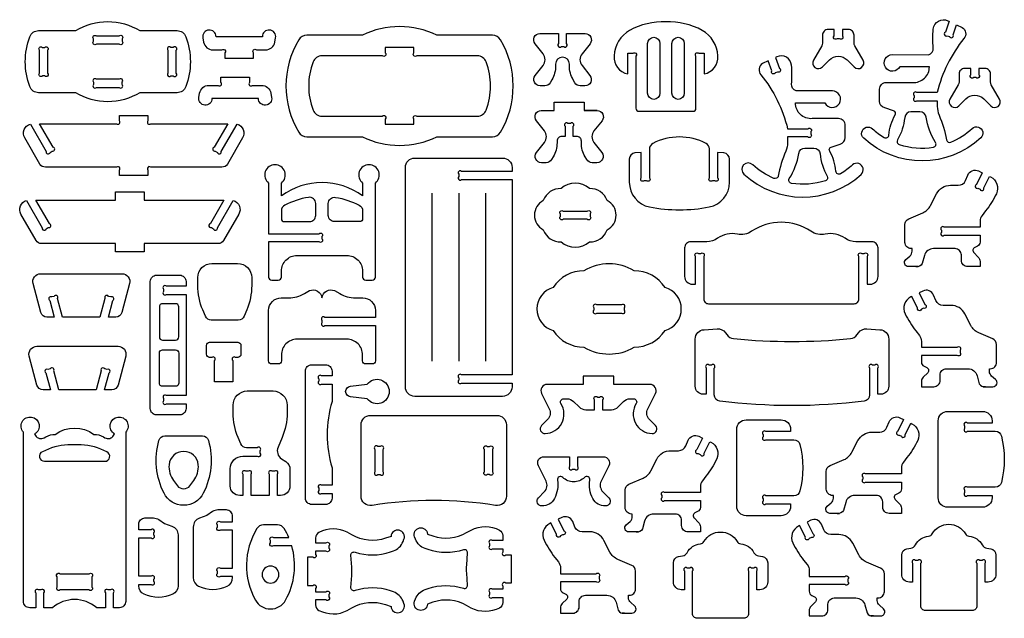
# Model space of a CAD drawing. Extents: x -161 to 1290, y -1024 to 772.
# Tile 1 of 2: x -160 to 1285, y -1024 to -145. Entities that reach past the tile are written whole.
import ezdxf

# ---------------------------------------------------------------- set-up
doc = ezdxf.new("R2010")
doc.units = 0
doc.header["$MEASUREMENT"] = 0
doc.layers.get('DEFPOINTS').update_dxf_attribs({"color": 1, "linetype": 'CONTINUOUS'})
doc.layers.add('KONTUR', color=20, linetype='CONTINUOUS')

msp = doc.modelspace()

# ---------------------------------------------------------------- linework, layer by layer
at = {"layer": 'DEFPOINTS'}
msp.add_lwpolyline([(-101, -958.4), (-58.4, -958.4, -1), (-54.2, -962.7), (-54.2, -977.8, -1), (-58.4, -982), (-101, -982, -1), (-105.3, -977.8), (-105.3, -962.7, -1)], format="xyb", close=True, dxfattribs=at)
at = {"layer": 'KONTUR'}
for points in [[(1204.4, -146.8), (1198.9, -162.9, 1), (1201.6, -168.3), (1204.9, -169.4, 1), (1210.3, -166.8), (1215.3, -152), (1223.7, -155.8, -0.438751), (1226.2, -172.4, 0.114696), (1186.9, -251.5), (1157, -251.5, 1), (1152.8, -255.7), (1152.8, -259.2, 1), (1157, -263.5), (1186.9, -263.5), (1186.9, -271.8, 0.102365), (1189.5, -284.6, -0.056759), (1200.6, -321, 0.480658), (1206.9, -324.5, 0.086534), (1238.1, -304.3, -1), (1250.9, -318.1, -0.390732), (1078.9, -318.6, -1), (1091.7, -304.7, 0.050145), (1109, -317.6, 0.556827), (1115.9, -314.1, -0.109708), (1125.1, -284.4, 0.51582), (1122.8, -278.4), (1109.8, -274.2, -0.338122), (1102.2, -264.2), (1102.2, -246.5, -0.414214), (1112, -236.7), (1150.6, -236.7, 0.436799), (1175.4, -213.6), (1132.1, -213.6, -0.587447), (1110.8, -214.5, -0.587447), (1121.2, -195.9), (1174.2, -196, 0.360472), (1181.1, -186, -0.043999), (1181.1, -158.3, -0.520138), (1202.5, -146)], [(-145.6, -169.7, -0.314188), (-132.6, -160.6), (-78.1, -160.6, -0.27972), (16.2, -160.6), (70.7, -160.6, -0.314188), (83.7, -169.7, -0.178412), (83.7, -242.8, -0.314188), (70.7, -251.8), (16.2, -251.8, -0.27972), (-78.1, -251.8), (-132.6, -251.8, -0.314188), (-145.6, -242.8, -0.178412)], [(249.3, -174, 0.274633), (249.3, -309.8, 0.264616), (261.2, -316.6), (342.8, -316.6, 0.230821), (452.1, -316.6), (533.7, -316.6, 0.264616), (545.6, -309.8, 0.274633), (545.6, -174, 0.264616), (533.7, -167.3), (452.1, -167.3, 0.230821), (342.8, -167.3), (261.2, -167.3, 0.264616)], [(788.5, -147.6, 0.130976), (735.2, -160.2, 0.25023), (712.4, -197.6, 0.38008), (732.5, -224.3), (732.5, -193.9), (740.2, -193.9, -1), (744.5, -198.1), (744.5, -274.5, 0.414214), (749.1, -279.1), (828, -279.1, 0.414214), (832.6, -274.5), (832.6, -198.1, -1), (836.9, -193.9), (844.6, -193.9), (844.6, -224.3, 0.38008), (864.7, -197.6, 0.25023), (841.9, -160.2, 0.130976)], [(1047.6, -159), (1047.6, -168.2, -1), (1043.3, -172.5), (1039.8, -172.5, -1), (1035.6, -168.2), (1035.6, -159), (1026.7, -159, 0.414214), (1018.4, -167.3), (1018.4, -178.8, -0.131652), (1017.3, -183), (1005.2, -204, 0.876976), (1018.2, -214), (1028.5, -203.7, -0.414214), (1054.6, -203.7), (1064.9, -214, 0.876976), (1078, -204), (1065.9, -183, -0.131652), (1064.8, -178.8), (1064.8, -167.3, 0.414214), (1056.5, -159)], [(-47.7, -168.4), (-14.2, -168.4, -1), (-9.9, -172.6), (-9.9, -176.1, -1), (-14.2, -180.4), (-47.7, -180.4, -1), (-51.9, -176.1), (-51.9, -172.6, -1)], [(127.9, -169.5, 0.441319), (117.3, -159.7, 0.441319), (108.5, -171.2), (109.7, -177.5, 0.363296), (123.3, -188.9), (136.7, -188.9, -1), (141, -193.1), (141, -200.9), (183, -200.9), (183, -193.1, -1), (187.2, -188.9), (200.6, -188.9, 0.363296), (214.3, -177.5), (215.4, -171.2, 0.441319), (206.6, -159.7, 0.441319), (196, -169.5)], [(626.6, -212.3, -0.131652), (621, -233), (618.7, -237.1, -0.267949), (610.7, -241.7), (603.7, -241.7, -0.627694), (596.5, -226.7), (608.1, -212, 0.349469), (608.1, -194.7), (596.3, -179.9, -0.628435), (603.5, -164.9), (630.7, -164.9), (630.7, -179.7, 1), (635, -183.9), (638.5, -183.9, 1), (642.7, -179.7), (642.7, -164.9), (669.9, -164.9, -0.628435), (677.1, -179.9), (665.3, -194.7, 0.349469), (665.3, -212), (677, -226.7, -0.627694), (669.7, -241.7), (662.7, -241.7, -0.267949), (654.7, -237.1), (652.4, -233, -0.131652), (646.8, -212.3), (646.8, -209.8, 1), (626.6, -209.8)], [(761.6, -179.5, -1), (779.8, -179.5), (779.8, -252.5, -1), (761.6, -252.5)], [(797.3, -179.5, -1), (815.5, -179.5), (815.5, -252.5, -1), (797.3, -252.5)], [(-119.3, -189.5), (-119.3, -223, -1), (-123.6, -227.2), (-127.1, -227.2, -1), (-131.3, -223), (-131.3, -189.5, -1), (-127.1, -185.2), (-123.6, -185.2, -1)], [(57.4, -189.5), (57.4, -223, 1), (61.7, -227.2), (65.2, -227.2, 1), (69.4, -223), (69.4, -189.5, 1), (65.2, -185.2), (61.7, -185.2, 1)], [(376.5, -185.6), (376.5, -193.4, -1), (372.2, -197.6), (283.4, -197.6, 0.311557), (270.5, -206.6, 0.183361), (270.5, -277.3, 0.311557), (283.4, -286.2), (372.2, -286.2, -1), (376.5, -290.4), (376.5, -298.2), (418.5, -298.2), (418.5, -290.4, -1), (422.7, -286.2), (511.5, -286.2, 0.311557), (524.5, -277.3, 0.183361), (524.5, -206.6, 0.311557), (511.5, -197.6), (422.7, -197.6, -1), (418.5, -193.4), (418.5, -185.6)], [(949.6, -200), (955.1, -216.1, -1), (952.5, -221.5), (949.1, -222.6, -1), (943.8, -219.9), (938.7, -205.2), (930.3, -209, 0.438751), (927.9, -225.6, -0.114696), (967.2, -304.7), (997, -304.7, -1), (1001.3, -308.9), (1001.3, -312.4, -1), (997, -316.7), (967.2, -316.7), (967.2, -324.9, -0.102365), (964.5, -337.8, 0.056759), (953.4, -374.2, -0.480658), (947.1, -377.6, -0.086534), (916, -357.5, 1), (903.1, -371.3, 0.390732), (1075.1, -371.8, 1), (1062.4, -357.9, -0.050145), (1045.1, -370.8, -0.556827), (1038.1, -367.2, 0.109708), (1029, -337.6, -0.51582), (1031.3, -331.6), (1044.2, -327.4, 0.338122), (1051.8, -317.4), (1051.8, -299.7, 0.414214), (1042, -289.9), (1003.4, -289.9, -0.436799), (978.7, -266.8), (1022, -266.8, 0.587447), (1043.2, -267.7, 0.587447), (1032.9, -249.1), (979.8, -249.1, -0.360472), (972.9, -239.1, 0.043999), (972.9, -211.5, 0.520138), (951.5, -199.1)], [(1248, -216.1), (1248, -225.3, -1), (1243.8, -229.5), (1240.3, -229.5, -1), (1236, -225.3), (1236, -216.1), (1227.2, -216.1, 0.414214), (1218.9, -224.4), (1218.9, -235.9, -0.131652), (1217.7, -240.1), (1205.6, -261.1, 0.876976), (1218.7, -271.1), (1229, -260.8, -0.414214), (1255.1, -260.8), (1265.4, -271.1, 0.876976), (1278.5, -261.1), (1266.3, -240.1, -0.131652), (1265.2, -235.9), (1265.2, -224.4, 0.414214), (1256.9, -216.1)], [(-47.7, -244.1), (-14.2, -244.1, 1), (-9.9, -239.8), (-9.9, -236.3, 1), (-14.2, -232.1), (-47.7, -232.1, 1), (-51.9, -236.3), (-51.9, -239.8, 1)], [(122, -260.4, -0.441319), (111.5, -270.1, -0.441319), (102.7, -258.7), (103.8, -252.4, -0.363296), (117.4, -241), (130.9, -241, 1), (135.1, -236.8), (135.1, -229), (177.1, -229), (177.1, -236.8, 1), (181.4, -241), (194.8, -241, -0.363296), (208.4, -252.4), (209.6, -258.7, -0.441319), (200.8, -270.1, -0.441319), (190.2, -260.4)], [(652.5, -315.9), (652.5, -301.1, 1), (648.2, -296.9), (644.7, -296.9, 1), (640.5, -301.1), (640.5, -315.9), (635.5, -315.9, 0.414214), (628.6, -322.8), (628.6, -325.2, -0.131652), (623, -346), (620.7, -350, -0.267949), (612.7, -354.6), (605.7, -354.6, -0.627694), (598.4, -339.6), (610.1, -324.9, 0.349469), (610.1, -307.7), (598.3, -292.9, -0.628435), (605.5, -277.9), (624.6, -277.9), (624.6, -265.9), (668.3, -265.9), (668.3, -277.9), (687.5, -277.9, -0.628435), (694.7, -292.9), (682.9, -307.7, 0.349469), (682.8, -324.9), (694.5, -339.6, -0.627694), (687.3, -354.6), (680.3, -354.6, -0.267949), (672.3, -350), (669.9, -346, -0.131652), (664.4, -325.2), (664.4, -322.8, 0.414214), (657.5, -315.9)], [(-14, -373.2), (-14, -365.4, 1), (-18.2, -361.2), (-122.6, -361.2, -0.267949), (-130.6, -356.6), (-152.9, -318.1, -0.487619), (-144.7, -297.8), (-121.6, -337.9, 1), (-115.8, -339.4), (-112.7, -337.7, 1), (-111.2, -331.9), (-131.2, -297.3), (-18.2, -297.3, 1), (-14, -293), (-14, -285.3), (28, -285.3), (28, -293, 1), (32.3, -297.3), (145.2, -297.3), (125.3, -331.9, 1), (126.8, -337.7), (129.9, -339.4, 1), (135.7, -337.9), (158.8, -297.8, -0.487619), (166.9, -318.1), (144.7, -356.6, -0.267949), (136.7, -361.2), (32.3, -361.2, 1), (28, -365.4), (28, -373.2)], [(1184.4, -324.8, -0.102416), (1170.6, -287.7, 0.370344), (1161.5, -279.9), (1148.3, -279.9, 0.386693), (1139.1, -288.2, -0.107473), (1128.6, -321.1, 0.476686), (1131.2, -327.8, 0.117674), (1181.2, -331.8, 0.538917)], [(734.8, -383.3, 0.357981), (764.5, -419.5, 0.098177), (852.2, -419.5, 0.357981), (882, -383.3), (882, -349.5, 0.385638), (873.6, -340.3), (864.5, -339.4), (864.5, -376.8, -1), (860.2, -381), (856.7, -381, -1), (852.5, -376.8), (852.5, -334.4, 0.281144), (847.5, -326.2, 0.241814), (769.3, -326.2, 0.281144), (764.3, -334.4), (764.3, -376.8, -1), (760.1, -381), (756.6, -381, -1), (752.3, -376.8), (752.3, -339.4), (743.1, -340.3, 0.385638), (734.8, -349.5)], [(969.7, -378, 0.102416), (983.5, -340.9, -0.370344), (992.6, -333.1), (1005.7, -333.1, -0.386693), (1014.9, -341.4, 0.107473), (1025.4, -374.3, -0.476686), (1022.8, -381, -0.117674), (972.9, -385, -0.538917)], [(209.8, -527.2), (219.3, -527.2, 0.414214), (223.9, -522.5), (223.9, -513.9, -0.414214), (246.9, -490.8), (320.1, -490.8, -0.414214), (343.2, -513.9), (343.2, -522.5, 0.414214), (347.8, -527.2), (357.2, -527.2, 0.414214), (361.9, -522.5), (361.9, -384.5, 0.712109), (352.5, -357.5, 0.712109), (343.2, -384.5), (343.2, -403.3, 0.327793), (223.9, -403.3), (223.9, -384.5, 0.712109), (214.5, -357.5, 0.712109), (205.2, -384.5), (205.2, -458.8), (279.3, -458.8, -1), (283.5, -463.1), (283.5, -466.6, -1), (279.3, -470.8), (205.2, -470.8), (205.2, -522.5, 0.414214)], [(562.6, -367.3), (488.5, -367.3, 1), (484.3, -371.5), (484.3, -375, 1), (488.5, -379.3), (562.6, -379.3), (562.6, -666.2), (488.5, -666.2, 1), (484.3, -670.4), (484.3, -673.9, 1), (488.5, -678.2), (562.6, -678.2), (562.6, -683.9, -0.414214), (548.7, -697.7), (419.8, -697.7, -0.414214), (405.9, -683.9), (405.9, -361.6, -0.414214), (419.8, -347.7), (548.7, -347.7, -0.414214), (562.6, -361.6)], [(1155.5, -507.2), (1159.1, -507.2), (1144.8, -507.2, -0.69618), (1140.8, -496.6), (1146.6, -491.7, 0.218856), (1149.9, -484.7), (1149.9, -480.8), (1148.6, -480.8, -0.414214), (1139.4, -471.6), (1139.4, -445.5, -0.300567), (1145, -437), (1165.6, -428.2, 0.175054), (1177.1, -417.5), (1185.9, -400.3, -0.281092), (1206.5, -387.8), (1217.8, -387.8, 0.302959), (1228.5, -380.7), (1231.8, -372.7, -0.432835), (1247.6, -366.7), (1253, -369.4), (1244.6, -386.4, 1), (1246.6, -392.1), (1249.7, -393.6, 1), (1255.4, -391.7), (1263.7, -374.7), (1265.3, -375.4, -0.412418), (1273.7, -400.1, -0.053802), (1258, -425.2), (1252.7, -432, 0.168092), (1249.7, -440.5), (1249.7, -449.2), (1197.3, -449.2, 1), (1193, -453.5), (1193, -457, 1), (1197.3, -461.2), (1249.7, -461.2), (1249.7, -471.1, -0.288515), (1245.8, -477.3), (1241.9, -479.2, 0.517103), (1240.6, -486.6), (1247, -493.1, -0.198912), (1249.7, -499.6), (1249.7, -507.2), (1231.5, -507.2, -0.414214), (1222.3, -498), (1222.3, -490.1, 0.414214), (1213.1, -480.8), (1181.4, -480.8, 0.339454), (1168, -491.1), (1164.9, -502.7, -0.339454)], [(676.2, -470.8, 0.32816), (702.3, -453.2, 0.608717), (702.3, -410.1, 0.32816), (676.2, -392.6, 0.374627), (634.6, -392.6, 0.32816), (608.5, -410.1, 0.608717), (608.5, -453.2, 0.32816), (634.6, -470.8, 0.374627)], [(-128.3, -473.4, -0.267949), (-136.3, -468.8), (-158.5, -430.3, -0.487619), (-150.3, -410), (-127.2, -450.1, 1), (-121.4, -451.6), (-118.4, -449.9, 1), (-116.8, -444.1), (-136.8, -409.5), (-19.6, -409.5), (-19.6, -397.5), (22.4, -397.5), (22.4, -409.5), (139.6, -409.5), (119.6, -444.1, 1), (121.2, -449.9), (124.2, -451.6, 1), (130, -450.1), (153.2, -410, -0.487619), (161.3, -430.3), (139.1, -468.8, -0.267949), (131.1, -473.4), (22.4, -473.4), (22.4, -485.4), (-19.6, -485.4), (-19.6, -473.4)], [(228.9, -417.1, 0.281144), (223.9, -425.3), (223.9, -436.5, 0.414214), (228.5, -441.1), (265.2, -441.1, 0.414214), (274.4, -431.9), (274.4, -414.6, 0.464054), (263.6, -405.5, 0.077001)], [(338.2, -417.1, -0.281144), (343.2, -425.3), (343.2, -436.5, -0.414214), (338.6, -441.1), (301.9, -441.1, -0.414214), (292.7, -431.9), (292.7, -414.6, -0.464054), (303.4, -405.5, -0.077001)], [(637.8, -425.7), (673, -425.7, -1), (677.2, -429.9), (677.2, -433.4, -1), (673, -437.7), (637.8, -437.7, -1), (633.6, -433.4), (633.6, -429.9, -1)], [(1065, -561.7, 0.414214), (1071.9, -554.8), (1071.9, -492.2, -1), (1076.2, -488), (1079.7, -488, -1), (1083.9, -492.2), (1083.9, -533.1), (1088.5, -533.1, 0.414214), (1100, -521.5), (1100, -479.8, 0.414214), (1090.8, -470.6), (1067.5, -470.6, -0.1548), (1051.6, -465.5, 0.206677), (1022.5, -459.4, -0.200512), (1001.5, -455.3, 0.304221), (914.4, -455.3, -0.200512), (893.4, -459.4, 0.206677), (864.3, -465.5, -0.1548), (848.4, -470.6), (825.1, -470.6, 0.414214), (815.9, -479.8), (815.9, -521.5, 0.414214), (827.4, -533.1), (832, -533.1), (832, -492.2, -1), (836.2, -488), (839.7, -488, -1), (844, -492.2), (844, -554.8, 0.414214), (850.9, -561.7)], [(108.4, -570.9, -0.100549), (101.1, -534.9), (101.1, -523.3, -0.414214), (121.8, -502.5), (159.6, -502.5, -0.414214), (180.3, -523.3), (180.3, -534.9, -0.100549), (173, -570.9), (169.1, -580.2, -0.301123), (160.6, -585.9), (120.8, -585.9, -0.301123), (112.3, -580.2)], [(787.2, -601, 0.756347), (787.2, -537.7, 0.253291), (742, -513.2, 0.2751), (668.2, -513.2, 0.253291), (623, -537.7, 0.756347), (623, -601, 0.253291), (668.2, -625.5, 0.2751), (742, -625.5, 0.253291)], [(-10.2, -517.7, -0.493145), (1, -532.2), (-10.4, -574.7, -0.339454), (-19.4, -581.6), (-30.1, -581.6), (-23.5, -557, 1), (-26.5, -551.8), (-29.9, -550.9, 1), (-35.1, -553.9), (-42.5, -581.6), (-97.3, -581.6), (-104.7, -553.9, 1), (-109.9, -550.9), (-113.3, -551.8, 1), (-116.3, -557), (-109.7, -581.6), (-120.4, -581.6, -0.339454), (-129.3, -574.7), (-140.7, -532.2, -0.493145), (-129.6, -517.7)], [(83.9, -696.7), (55.1, -696.7, 1), (50.9, -700.9), (50.9, -704.4, 1), (55.1, -708.7), (83.9, -708.7), (83.9, -715.6, -0.414214), (74.7, -724.9), (40.6, -724.9, -0.414214), (31.4, -715.6), (31.4, -529, -0.414214), (40.6, -519.8), (74.7, -519.8, -0.414214), (83.9, -529), (83.9, -536), (55.1, -536, 1), (50.9, -540.2), (50.9, -543.7, 1), (55.1, -548), (83.9, -548)], [(223.9, -636.9), (223.9, -645.5, -0.414214), (219.3, -650.2), (209.8, -650.2, -0.414214), (205.2, -645.5), (205.2, -571.5, -0.414214), (223.7, -553.1), (234.5, -553.1, 0.131652), (257.6, -546.9), (265.2, -542.5, -0.512051), (283.5, -553.1, -0.512051), (301.9, -542.5), (309.5, -546.9, 0.131652), (332.6, -553.1), (343.4, -553.1, -0.414214), (361.9, -571.5), (361.9, -581.8), (287.8, -581.8, 1), (283.5, -586.1), (283.5, -589.6, 1), (287.8, -593.8), (361.9, -593.8), (361.9, -645.5, -0.414214), (357.2, -650.2), (347.8, -650.2, -0.414214), (343.2, -645.5), (343.2, -636.9, 0.414214), (320.1, -613.8), (246.9, -613.8, 0.414214)], [(1257.9, -683.5), (1254.4, -683.5), (1268.7, -683.5, 0.69618), (1272.6, -673), (1266.8, -668, -0.218856), (1263.6, -661), (1263.6, -657.2), (1264.8, -657.2, 0.414214), (1274, -647.9), (1274, -621.8, 0.300567), (1268.4, -613.3), (1247.8, -604.5, -0.175054), (1236.4, -593.8), (1227.5, -576.6, 0.281092), (1207, -564.1), (1195.6, -564.1, -0.302959), (1185, -557), (1181.6, -549, 0.432835), (1165.9, -543), (1160.5, -545.7), (1168.8, -562.7, -1), (1166.9, -568.4), (1163.8, -569.9, -1), (1158.1, -568), (1149.7, -551), (1148.2, -551.8, 0.412418), (1139.7, -576.4, 0.053802), (1155.5, -601.6), (1160.8, -608.3, -0.168092), (1163.7, -616.9), (1163.7, -625.5), (1216.2, -625.5, -1), (1220.4, -629.8), (1220.4, -633.3, -1), (1216.2, -637.5), (1163.7, -637.5), (1163.7, -647.4, 0.288515), (1167.6, -653.6), (1171.6, -655.5, -0.517103), (1172.9, -663), (1166.4, -669.4, 0.198912), (1163.7, -675.9), (1163.7, -683.5), (1181.9, -683.5, 0.414214), (1191.2, -674.3), (1191.2, -666.4, -0.414214), (1200.4, -657.2), (1232.1, -657.2, -0.339454), (1245.4, -667.4), (1248.6, -679.1, 0.339454)], [(68.6, -561.7), (49.4, -561.7, 0.414214), (44.8, -566.3), (44.8, -610.5, 0.414214), (49.4, -615.2), (68.6, -615.2, 0.414214), (73.2, -610.5), (73.2, -566.3, 0.414214)], [(686.9, -575.4), (723.3, -575.4, 1), (727.6, -571.1), (727.6, -567.6, 1), (723.3, -563.4), (686.9, -563.4, 1), (682.6, -567.6), (682.6, -571.1, 1)], [(844.5, -599.8), (863.7, -598.5, -0.258789), (875.9, -604.3), (877.9, -607.1, 0.215961), (887.8, -612.9, 0.04907), (1059.4, -612.9, 0.215961), (1069.3, -607.1), (1071.4, -604.3, -0.258789), (1083.5, -598.5), (1102.7, -599.8, -0.395564), (1115.7, -613.6), (1115.7, -683, -0.414214), (1104.2, -694.5), (1099.6, -694.5), (1099.6, -656.1, 1), (1095.4, -651.8), (1091.9, -651.8, 1), (1087.6, -656.1), (1087.6, -695.7, -0.379167), (1079.5, -704.9, -0.060635), (867.7, -704.9, -0.379167), (859.6, -695.7), (859.6, -656.1, 1), (855.4, -651.8), (851.9, -651.8, 1), (847.6, -656.1), (847.6, -694.5), (843.1, -694.5, -0.414214), (831.5, -683), (831.5, -613.6, -0.395564)], [(159.8, -640.6), (156.7, -640.6, 1), (152.5, -644.9), (152.5, -676.2), (125.9, -676.2), (125.9, -644.9, 1), (121.6, -640.6), (118.5, -640.6, -0.414214), (113.9, -636), (113.9, -622.9, -0.414214), (118.5, -618.3), (159.8, -618.3, -0.414214), (164.5, -622.9), (164.5, -636, -0.414214)], [(-15.8, -624.1, -0.493145), (-4.7, -638.6), (-16, -681.2, -0.339454), (-25, -688), (-35.7, -688), (-29.1, -663.4, 1), (-32.1, -658.2), (-35.5, -657.3, 1), (-40.7, -660.3), (-48.1, -688), (-102.9, -688), (-110.3, -660.3, 1), (-115.5, -657.3), (-118.9, -658.2, 1), (-121.9, -663.4), (-115.3, -688), (-126, -688, -0.339454), (-135, -681.2), (-146.3, -638.6, -0.493145), (-135.2, -624.1)], [(68.6, -682.9), (49.4, -682.9, -0.414214), (44.8, -678.3), (44.8, -634.1, -0.414214), (49.4, -629.5), (68.6, -629.5, -0.414214), (73.2, -634.1), (73.2, -678.3, -0.414214)], [(298.3, -828.3), (283, -828.3, 1), (278.8, -832.5), (278.8, -836, 1), (283, -840.3), (298.3, -840.3), (298.3, -847.2, -0.414214), (289, -856.5), (268.5, -856.5, -0.414214), (259.3, -847.2), (259.3, -660.6, -0.414214), (268.5, -651.4), (289, -651.4, -0.414214), (298.3, -660.6), (298.3, -667.6), (283, -667.6, 1), (278.8, -671.8), (278.8, -675.3, 1), (283, -679.6), (298.3, -679.6), (298.3, -705.2, 0.14798), (298.3, -802.7)], [(325.2, -698.4, -0.887813), (325.2, -682.8), (350, -679.9, -0.721474), (382.3, -690.6, -0.721474), (350, -701.4)], [(683.6, -717.3), (683.6, -702.9, -1), (687.9, -698.7), (691.4, -698.7, -1), (695.6, -702.9), (695.6, -717.3), (708.6, -717.3, 0.198912), (718.4, -713.2), (726.2, -705.4, -0.198912), (736, -701.3), (741, -701.3, -0.590467), (744.9, -708.4, 0.577506), (768.1, -752.4, 0.68225), (773.3, -740.6), (764.6, -731.9, -0.323318), (762, -715.9), (773.3, -693.5, 0.558125), (765, -680.1), (712.1, -680.1), (712.1, -668.1), (667.2, -668.1), (667.2, -680.1), (614.2, -680.1, 0.558125), (606, -693.5), (617.3, -715.9, -0.323318), (614.7, -731.9), (606, -740.6, 0.68225), (611.2, -752.4, 0.577506), (634.4, -708.4, -0.590467), (638.3, -701.3), (643.2, -701.3, -0.198912), (653, -705.4), (660.9, -713.2, 0.198912), (670.7, -717.3)], [(179.4, -843.3), (179.4, -812, 1), (175.1, -807.8), (171.6, -807.8, 1), (167.4, -812), (167.4, -843.3), (162.7, -843.3, -0.414214), (148.8, -829.5), (148.8, -804, -0.414214), (167.3, -785.5), (188.4, -785.5, 1), (192.7, -781.2), (192.7, -777.5, 1), (188.4, -773.2), (172.8, -773.2, -0.301123), (164.3, -767.6), (160.4, -758.2, -0.100549), (153, -722.2), (153, -710.6, -0.414214), (173.8, -689.8), (211.6, -689.8, -0.414214), (232.3, -710.6), (232.3, -722.2, -0.100549), (225, -758.2), (219, -772.4, 0.360488), (224.1, -789.3), (230.4, -793.5, -0.250847), (236.5, -805.1), (236.5, -829.5, -0.414214), (222.7, -843.3), (218, -843.3), (218, -812, 1), (213.7, -807.8), (210.2, -807.8, 1), (206, -812), (206, -843.3)], [(1267.4, -733.6), (1267.4, -737), (1231.2, -737, 1), (1227, -741.3), (1227, -744.8, 1), (1231.2, -749), (1272.2, -749, -0.343094), (1281.1, -756, -0.125025), (1281.1, -824.3, -0.343094), (1272.2, -831.3), (1231.2, -831.3, 1), (1227, -835.6), (1227, -839.1, 1), (1231.2, -843.3), (1267.4, -843.3), (1267.4, -846.7, -0.414214), (1253.6, -860.6), (1202.2, -860.6, -0.414214), (1188.3, -846.7), (1188.3, -733.6, -0.414214), (1202.2, -719.8), (1253.6, -719.8, -0.414214)], [(-35.1, -758.6, 0.414214), (-22.5, -755.2), (-21.1, -752.8, -0.709008), (-16.4, -728.2, -0.709008), (-4.7, -750.3), (-4.7, -998.9, -0.414214), (-13.9, -1008.2), (-22.6, -1008.2), (-22.6, -986.3, 1), (-26.9, -982), (-30.4, -982, 1), (-34.6, -986.3), (-34.6, -1008.2), (-47.3, -1008.2, 0.372772), (-112.2, -1008.2), (-124.8, -1008.2), (-124.8, -986.3, 1), (-129.1, -982), (-132.6, -982, 1), (-136.8, -986.3), (-136.8, -1008.2), (-145.6, -1008.2, -0.414214), (-154.8, -998.9), (-154.8, -750.3, -0.709008), (-143, -728.2, -0.709008), (-138.4, -752.8), (-137, -755.2, 0.414214), (-124.4, -758.6), (-122, -757.2, -0.131652), (-108.2, -753.5, -0.325362), (-51.3, -753.5, -0.131652), (-37.5, -757.2)], [(340.9, -739.5, -0.414214), (354.8, -725.7), (540.4, -725.7, -0.414214), (554.2, -739.5), (554.2, -844.3, -0.462325), (538.2, -858, 0.080889), (357, -858, -0.462325), (340.9, -844.3)], [(971.6, -746), (971.6, -749.4), (935.4, -749.4, 1), (931.1, -753.7), (931.1, -757.2, 1), (935.4, -761.4), (976.3, -761.4, -0.343094), (985.3, -768.4, -0.125025), (985.3, -836.7, -0.343094), (976.3, -843.7), (935.4, -843.7, 1), (931.1, -848), (931.1, -851.5, 1), (935.4, -855.7), (971.6, -855.7), (971.6, -859.1, -0.414214), (957.7, -873), (906.3, -873, -0.414214), (892.5, -859.1), (892.5, -746, -0.414214), (906.3, -732.2), (957.7, -732.2, -0.414214)], [(1040, -869.6), (1043.6, -869.6), (1029.3, -869.6, -0.69618), (1025.4, -859.1), (1031.2, -854.1, 0.218856), (1034.4, -847.1), (1034.4, -843.3), (1033.2, -843.3, -0.414214), (1023.9, -834), (1023.9, -807.9, -0.300567), (1029.6, -799.4), (1050.2, -790.6, 0.175054), (1061.6, -779.9), (1070.5, -762.8, -0.281092), (1091, -750.2), (1102.4, -750.2, 0.302959), (1113, -743.1), (1116.4, -735.1, -0.432835), (1132.1, -729.2), (1137.5, -731.8), (1129.1, -748.8, 1), (1131.1, -754.5), (1134.2, -756, 1), (1139.9, -754.1), (1148.3, -737.1), (1149.8, -737.9, -0.412418), (1158.3, -762.5, -0.053802), (1142.5, -787.7), (1137.2, -794.4, 0.168092), (1134.3, -803), (1134.3, -811.7), (1081.8, -811.7, 1), (1077.5, -815.9), (1077.5, -819.4, 1), (1081.8, -823.7), (1134.3, -823.7), (1134.3, -833.5, -0.288515), (1130.3, -839.8), (1126.4, -841.7, 0.517103), (1125.1, -849.1), (1131.6, -855.5, -0.198912), (1134.3, -862), (1134.3, -869.6), (1116.1, -869.6, -0.414214), (1106.8, -860.4), (1106.8, -852.5, 0.414214), (1097.6, -843.3), (1065.9, -843.3, 0.339454), (1052.5, -853.5), (1049.4, -865.2, -0.339454)], [(51.6, -840.1, -0.188994), (44.1, -762.4, -0.335294), (53, -755.6), (107.9, -755.6, -0.335294), (116.8, -762.4, -0.188994), (109.2, -840.1, -0.613363)], [(744.8, -896.9), (748.4, -896.9), (734.1, -896.9, -0.69618), (730.2, -886.3), (736, -881.3, 0.218856), (739.2, -874.3), (739.2, -870.5), (738, -870.5, -0.414214), (728.7, -861.3), (728.7, -835.1, -0.300567), (734.3, -826.6), (754.9, -817.9, 0.175054), (766.4, -807.2), (775.2, -790, -0.281092), (795.8, -777.5), (807.2, -777.5, 0.302959), (817.8, -770.4), (821.2, -762.3, -0.432835), (836.9, -756.4), (842.3, -759.1), (833.9, -776, 1), (835.9, -781.7), (839, -783.3, 1), (844.7, -781.3), (853.1, -764.4), (854.6, -765.1, -0.412418), (863.1, -789.7, -0.053802), (847.3, -814.9), (842, -821.7, 0.168092), (839.1, -830.2), (839.1, -838.9), (786.6, -838.9, 1), (782.3, -843.1), (782.3, -846.6, 1), (786.6, -850.9), (839.1, -850.9), (839.1, -860.8, -0.288515), (835.1, -867), (831.2, -868.9, 0.517103), (829.9, -876.3), (836.3, -882.8, -0.198912), (839.1, -889.3), (839.1, -896.9), (820.8, -896.9, -0.414214), (811.6, -887.6), (811.6, -879.7, 0.414214), (802.4, -870.5), (770.7, -870.5, 0.339454), (757.3, -880.8), (754.2, -892.4, -0.339454)], [(-127, -779, 0.807396), (-124, -793.1), (-35.5, -793.1, 0.807396), (-32.4, -779), (-36.9, -777, 0.106564), (-74.9, -768.8), (-84.6, -768.8, 0.106564), (-122.6, -777)], [(101.9, -798.1, 0.910256), (59, -798.1, 0.186543), (65.6, -821.5), (71.2, -828.9, 0.499812), (89.7, -828.9), (95.2, -821.5, 0.186543)], [(361.2, -775.6), (361.2, -808.4, 1), (365.5, -812.6), (369, -812.6, 1), (373.2, -808.4), (373.2, -775.6, 1), (369, -771.3), (365.5, -771.3, 1)], [(533.9, -775.6), (533.9, -808.4, -1), (529.7, -812.6), (526.2, -812.6, -1), (521.9, -808.4), (521.9, -775.6, -1), (526.2, -771.3), (529.7, -771.3, -1)], [(647, -786.3), (647, -800.6, 1), (651.3, -804.8), (654.8, -804.8, 1), (659, -800.6), (659, -786.3), (696.6, -786.3, -0.558125), (704.8, -799.6), (693.5, -822.1, 0.323318), (696.1, -838.1), (704.8, -846.8, -0.68225), (699.6, -858.6, -0.286613), (681.1, -847.9, -0.160038), (676.9, -820.7, 0.732143), (669, -816.7, -0.419662), (637, -816.7, 0.732143), (629.2, -820.7, -0.160038), (624.9, -847.9, -0.286613), (606.4, -858.6, -0.68225), (601.2, -846.8), (609.9, -838.1, 0.323318), (612.5, -822.1), (601.2, -799.6, -0.558125), (609.5, -786.3)], [(152.3, -894), (134.3, -894, -1), (130, -889.7), (130, -886.2, -1), (134.3, -882), (152.3, -882), (152.3, -873.8, 0.414214), (143.1, -864.6), (130.5, -864.6, 0.149546), (122.8, -866.9), (114.5, -872.5), (103.5, -876.7, 0.31269), (94.5, -889.6), (94.5, -964, 0.29069), (102.4, -976.6, 0.223211), (144.4, -976.6, 0.29069), (152.3, -964), (152.3, -962.2), (134.3, -962.2, -1), (130, -957.9), (130, -954.4, -1), (134.3, -950.2), (152.3, -950.2)], [(14.4, -905.7), (32.5, -905.7, 1), (36.7, -901.4), (36.7, -897.9, 1), (32.5, -893.7), (14.4, -893.7), (14.4, -885.5, -0.414214), (23.6, -876.3), (36.2, -876.3, -0.149546), (43.9, -878.6), (52.3, -884.3), (63.2, -888.4, -0.31269), (72.2, -901.3), (72.2, -975.8, -0.29069), (64.3, -988.3, -0.223211), (22.4, -988.3, -0.29069), (14.4, -975.8), (14.4, -973.9), (32.5, -973.9, 1), (36.7, -969.6), (36.7, -966.1, 1), (32.5, -961.9), (14.4, -961.9)], [(727.9, -1016.1), (724.3, -1016.1), (738.7, -1016.1, 0.69618), (742.6, -1005.6), (736.8, -1000.6, -0.218856), (733.6, -993.6), (733.6, -989.8), (734.8, -989.8, 0.414214), (744, -980.5), (744, -954.4, 0.300567), (738.4, -945.9), (717.8, -937.1, -0.175054), (706.3, -926.4), (697.5, -909.3, 0.281092), (677, -896.7), (665.6, -896.7, -0.302959), (654.9, -889.6), (651.6, -881.6, 0.432835), (635.8, -875.7), (630.4, -878.3), (638.8, -895.3, -1), (636.9, -901), (633.7, -902.5, -1), (628, -900.6), (619.7, -883.6), (618.1, -884.4, 0.412418), (609.7, -909, 0.053802), (625.4, -934.2), (630.7, -940.9, -0.168092), (633.7, -949.5), (633.7, -958.2), (686.2, -958.2, -1), (690.4, -962.4), (690.4, -965.9, -1), (686.2, -970.2), (633.7, -970.2), (633.7, -980, 0.288515), (637.6, -986.3), (641.6, -988.2, -0.517103), (642.8, -995.6), (636.4, -1002, 0.198912), (633.7, -1008.5), (633.7, -1016.1), (651.9, -1016.1, 0.414214), (661.1, -1006.9), (661.1, -999, -0.414214), (670.4, -989.8), (702, -989.8, -0.339454), (715.4, -1000), (718.5, -1011.7, 0.339454)], [(1093.2, -1020.2), (1089.6, -1020.2), (1103.9, -1020.2, 0.69618), (1107.8, -1009.6), (1102, -1004.6, -0.218856), (1098.8, -997.6), (1098.8, -993.8), (1100, -993.8, 0.414214), (1109.3, -984.6), (1109.3, -958.4, 0.300567), (1103.7, -949.9), (1083.1, -941.1, -0.175054), (1071.6, -930.5), (1062.8, -913.3, 0.281092), (1042.2, -900.8), (1030.8, -900.8, -0.302959), (1020.2, -893.7), (1016.8, -885.6, 0.432835), (1001.1, -879.7), (995.7, -882.3), (1004.1, -899.3, -1), (1002.1, -905), (999, -906.6, -1), (993.3, -904.6), (984.9, -887.6), (983.4, -888.4, 0.412418), (974.9, -913, 0.053802), (990.7, -938.2), (996, -944.9, -0.168092), (998.9, -953.5), (998.9, -962.2), (1051.4, -962.2, -1), (1055.7, -966.4), (1055.7, -969.9, -1), (1051.4, -974.2), (998.9, -974.2), (998.9, -984, 0.288515), (1002.9, -990.3), (1006.8, -992.2, -0.517103), (1008.1, -999.6), (1001.6, -1006, 0.198912), (998.9, -1012.6), (998.9, -1020.2), (1017.2, -1020.2, 0.414214), (1026.4, -1010.9), (1026.4, -1003, -0.414214), (1035.6, -993.8), (1067.3, -993.8, -0.339454), (1080.7, -1004.1), (1083.8, -1015.7, 0.339454)], [(239.1, -917.1), (212.2, -917.1, -1), (207.9, -912.9), (207.9, -909.4, -1), (212.2, -905.1), (234.8, -905.1, 0.035368), (228.1, -892, 0.261699), (218.2, -886.5), (197.6, -886.5, 0.261699), (187.8, -892, 0.2701), (185.8, -997, 0.587624), (230.1, -997, 0.2005)], [(279.1, -1012, 0.24467), (320.7, -1012.2), (327.4, -1008.3, -0.217196), (376.9, -1003.5), (384.9, -1006.3, 0.459056), (396.8, -1015.2, 0.459056), (403.9, -1002.1), (402.5, -998.6, 0.221765), (388.5, -985), (383.9, -983.4, 0.163624), (332.1, -983, -0.531368), (326, -978.4), (327.2, -960.9, 0.033043), (327.2, -948.7), (326, -931.2, -0.531368), (332.1, -926.5, 0.163624), (383.9, -926.2), (388.5, -924.6, 0.221765), (402.5, -911), (403.9, -907.5, 0.459056), (396.8, -894.4, 0.459056), (384.9, -903.3), (376.9, -906.1, -0.217196), (327.4, -901.3), (320.7, -897.4, 0.24467), (279.1, -897.6, 0.278615), (274.2, -905.8), (274.2, -913), (289.4, -913, -1), (293.7, -917.3), (293.7, -920.8, -1), (289.4, -925), (274.2, -925), (274.2, -929.9, -1), (270, -934.1), (262.2, -934.1), (262.2, -975.4), (270, -975.4, -1), (274.2, -979.7), (274.2, -984.6), (289.4, -984.6, -1), (293.7, -988.8), (293.7, -992.3, -1), (289.4, -996.6), (274.2, -996.6), (274.2, -1003.8, 0.278615)], [(544.2, -1008.6, -0.24467), (502.6, -1008.7), (495.9, -1004.9, 0.217196), (446.4, -1000.1), (438.5, -1002.8, -0.459056), (426.6, -1011.8, -0.459056), (419.5, -998.7), (420.8, -995.2, -0.221765), (434.8, -981.6), (439.5, -980, -0.163624), (491.3, -979.6, 0.531368), (497.3, -974.9), (496.1, -957.5, -0.033043), (496.1, -945.3), (497.3, -927.8, 0.531368), (491.3, -923.1, -0.163624), (439.5, -922.7), (434.8, -921.2, -0.221765), (420.8, -907.6), (419.5, -904.1, -0.459056), (426.6, -890.9, -0.459056), (438.5, -899.9), (446.4, -902.6, 0.217196), (495.9, -897.9), (502.6, -894, -0.24467), (544.2, -894.2, -0.278615), (549.1, -902.3), (549.1, -909.6), (533.9, -909.6, 1), (529.6, -913.9), (529.6, -917.4, 1), (533.9, -921.6), (549.1, -921.6), (549.1, -926.5, 1), (553.4, -930.7), (561.1, -930.7), (561.1, -972), (553.4, -972, 1), (549.1, -976.3), (549.1, -981.1), (533.9, -981.1, 1), (529.6, -985.4), (529.6, -988.9, 1), (533.9, -993.1), (549.1, -993.1), (549.1, -1000.4, -0.278615)], [(1179.5, -899.6, -0.572309), (1228.3, -899.6, 0.236246), (1233.5, -902.9, -0.245302), (1252.9, -916, 0.231613), (1259.6, -920.7), (1265.4, -921.7, -0.367108), (1273.1, -930.8), (1273.1, -958.9, -0.414214), (1261.6, -970.4), (1257.1, -970.4), (1257.1, -942.9, 1), (1252.8, -938.6), (1249.3, -938.6, 1), (1245.1, -942.9), (1245.1, -1005.5, -0.414214), (1238.1, -1012.4), (1169.7, -1012.4, -0.414214), (1162.8, -1005.5), (1162.8, -942.9, 1), (1158.5, -938.6), (1155, -938.6, 1), (1150.8, -942.9), (1150.8, -970.4), (1146.2, -970.4, -0.414214), (1134.7, -958.9), (1134.7, -930.8, -0.367108), (1142.4, -921.7), (1148.3, -920.7, 0.231613), (1154.9, -916, -0.245302), (1174.3, -902.9, 0.236246)], [(844.3, -910.9, -0.572309), (893.1, -910.9, 0.236246), (898.3, -914.2, -0.245302), (917.8, -927.3, 0.231613), (924.4, -932), (930.2, -933, -0.367108), (938, -942.1), (938, -970.2, -0.414214), (926.4, -981.7), (921.9, -981.7), (921.9, -954.2, 1), (917.6, -949.9), (914.1, -949.9, 1), (909.9, -954.2), (909.9, -1016.8, -0.414214), (902.9, -1023.7), (834.5, -1023.7, -0.414214), (827.6, -1016.8), (827.6, -954.2, 1), (823.4, -949.9), (819.9, -949.9, 1), (815.6, -954.2), (815.6, -981.7), (811, -981.7, -0.414214), (799.5, -970.2), (799.5, -942.1, -0.367108), (807.2, -933), (813.1, -932, 0.231613), (819.7, -927.3, -0.245302), (839.1, -914.2, 0.236246)], [(207.9, -947.1, 0.414214), (195.6, -959.5, 0.414214), (207.9, -971.9, 0.414214), (220.3, -959.5, 0.414214)]]:
    msp.add_lwpolyline(points, format="xyb", close=True, dxfattribs=at)
for points in [[(687.5, -277.9), (668.3, -277.9)], [(444.8, -399.3), (444.8, -646.1)], [(484.3, -399.3), (484.3, -646.1)], [(523.8, -399.3), (523.8, -646.1)]]:
    msp.add_lwpolyline(points, dxfattribs=at)

doc.saveas('drawing.dxf')
